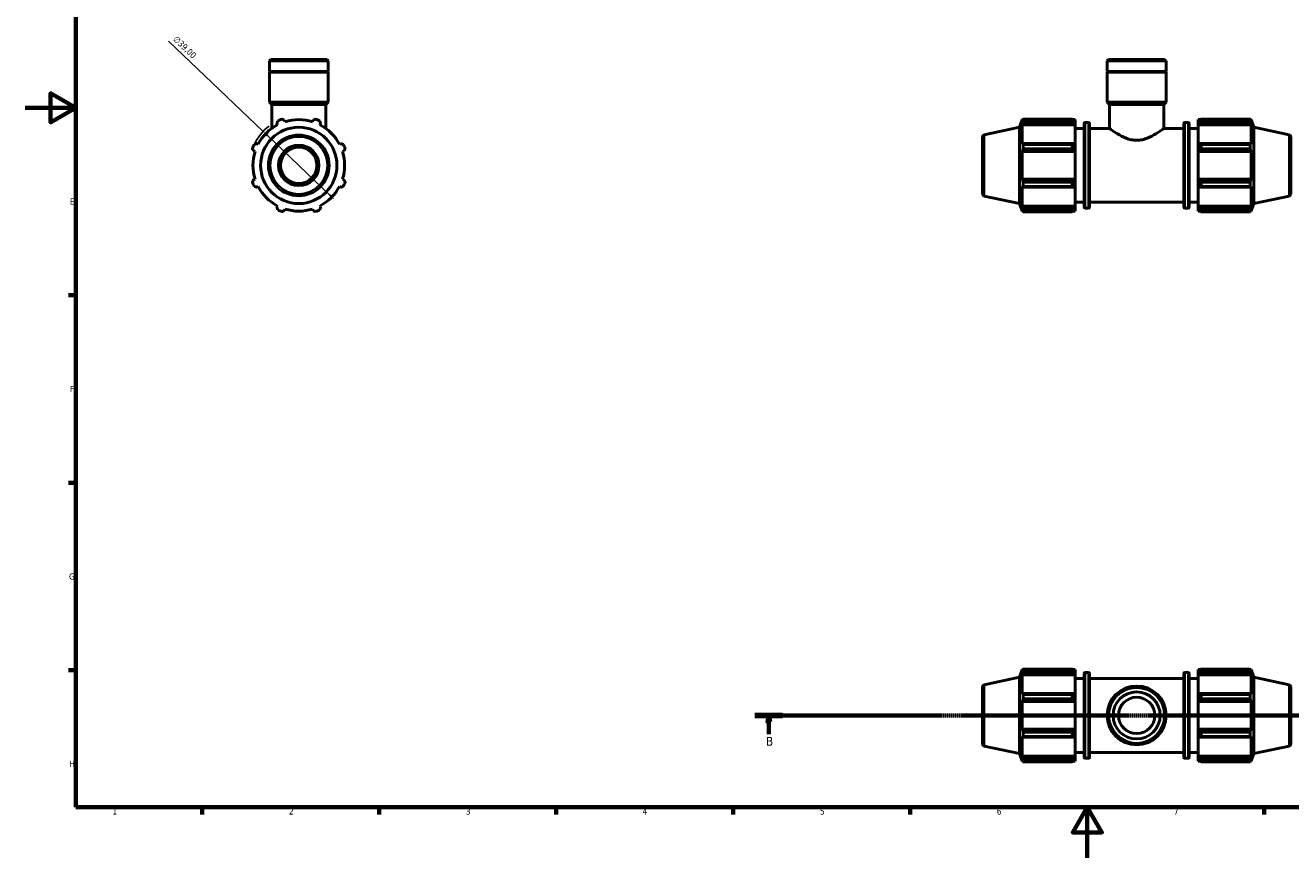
# Model space of a CAD drawing. Header units: millimetres. Extents: x 0 to 908, y 0 to 945.
# Tile 1 of 5: x 0 to 501, y 0 to 330. Entities that reach past the tile are written whole.
import ezdxf

# ---------------------------------------------------------------- set-up
doc = ezdxf.new("R2010")
doc.units = ezdxf.units.MM
doc.linetypes.add('CHAIN', pattern=[0.7087, 0.4724, -0.0591, 0.1181, -0.0591])
for name, color, linetype, lineweight in [('Border (ISO)', 7, 'Continuous', 70), ('Dimension (ISO)', 7, 'Continuous', 25), ('Section Line (ISO)', 7, 'CHAIN', 70), ('Visible (ISO)', 7, 'Continuous', 50), ('Visible Narrow (ISO)', 7, 'Continuous', 35)]:
    doc.layers.add(name, color=color, linetype=linetype, lineweight=lineweight)
doc.styles.add('Label Text (ISO)', font='tahoma.ttf')
doc.styles.add('Note Text (ISO)', font='tahoma.ttf')
doc.dimstyles.new('Default (ISO)', dxfattribs={"dimtxt": 2.5, "dimasz": 2.5, "dimexe": 3.175, "dimexo": 0, "dimgap": 0.762, "dimtad": 1, "dimrnd": 1e-08, "dimzin": 0, "dimtxsty": 'Note Text (ISO)', "dimcen": 0.09, "dimdle": 10, "dimclrd": 256, "dimclre": 256, "dimclrt": 256, "dimazin": 0, "dimtfac": 1.40208, "dimtmove": 0, "dimatfit": 3, "dimfxl": 1, "dimtolj": 1, "dimtzin": 0, "dimlwd": -1, "dimlwe": -1, "dimarcsym": 0})

# ---------------------------------------------------------------- blocks, each defined once
blk = doc.blocks.new('Borders Default Border')
at = {"layer": 'Border (ISO)'}
for p, q in [((20, 222.75), (17.1, 222.75)), ((20, 148.5), (17.1, 148.5)), ((20, 74.25), (17.1, 74.25)), ((70.08, 20), (70.08, 17.1)), ((140.17, 20), (140.17, 17.1)), ((210.25, 20), (210.25, 17.1)), ((280.33, 20), (280.33, 17.1)), ((350.42, 20), (350.42, 17.1)), ((490.58, 20), (490.58, 17.1))]:
    blk.add_line(p, q, dxfattribs=at)
at = {"layer": 'Border (ISO)', "flags": 128}
for points in [[(20, 20), (20, 574), (821, 574), (821, 20), (20, 20)], [(0, 297), (20, 297), (10, 302.77), (10, 291.23), (20, 297)], [(420.5, 0), (420.5, 20), (414.73, 10), (426.27, 10), (420.5, 20)]]:
    blk.add_lwpolyline(points, dxfattribs=at)
at = {"layer": 'Border (ISO)', "color": 232, "true_color": 0xca0064, "char_height": 2.5, "attachment_point": 7, "style": 'Note Text (ISO)'}
for s, insert in [('E', (17.64, 258.63)), ('F', (17.7, 184.38)), ('G', (17.31, 110.08)), ('H', (17.44, 35.88)), ('1', (34.48, 17.1)), ('2', (104.37, 17.1)), ('3', (174.43, 17.05)), ('4', (244.42, 17.1)), ('5', (314.64, 17.05)), ('6', (384.66, 17.05)), ('7', (454.77, 17.1))]:
    blk.add_mtext(s, dxfattribs=dict(at, insert=insert))
blk = doc.blocks.new('2dTransSection0')
at = {"layer": 'Section Line (ISO)', "linetype": 'CHAIN'}
blk.add_line((288.89, 56.35), (746.92, 56.35), dxfattribs=at)
at = {"layer": 'Section Line (ISO)', "linetype": 'Continuous', "lineweight": 140}
for p, q in [((288.89, 56.35), (299.85, 56.35)), ((735.97, 56.35), (746.92, 56.35))]:
    blk.add_line(p, q, dxfattribs=at)
at = {"layer": 'Section Line (ISO)', "linetype": 'Continuous'}
for p, q in [((294.37, 56.35), (293.87, 53.85)), ((294.37, 53.85), (294.37, 56.35)), ((294.87, 53.85), (294.37, 56.35)), ((741.44, 56.35), (740.94, 53.85)), ((741.44, 53.85), (741.44, 56.35)), ((741.94, 53.85), (741.44, 56.35)), ((293.87, 53.85), (294.87, 53.85)), ((294.37, 48.93), (294.37, 53.85)), ((740.94, 53.85), (741.94, 53.85)), ((741.44, 48.93), (741.44, 53.85))]:
    blk.add_line(p, q, dxfattribs=at)
at = {"layer": 'Section Line (ISO)', "linetype": 'Continuous', "flags": 128}
for points in [[(294.87, 53.85), (294.37, 56.35), (293.87, 53.85), (294.87, 53.85)], [(741.94, 53.85), (741.44, 56.35), (740.94, 53.85), (741.94, 53.85)]]:
    blk.add_lwpolyline(points, dxfattribs=at)
at = {"layer": 'Section Line (ISO)'}
for points in [[(294.87, 53.85), (294.37, 56.35), (293.87, 53.85), (294.87, 53.85)], [(741.94, 53.85), (741.44, 56.35), (740.94, 53.85), (741.94, 53.85)]]:
    blk.add_solid(points, dxfattribs=at)
at = {"layer": 'Section Line (ISO)', "char_height": 3.5, "attachment_point": 7, "style": 'Label Text (ISO)'}
for insert in [(293.3, 44.35), (740.38, 44.35)]:
    blk.add_mtext('B', dxfattribs=dict(at, insert=insert))
blk = doc.blocks.new('*D14')
at = {"layer": 'Defpoints', "color": 0, "transparency": 16777216}
for p in [(94.17, 287.65), (122.39, 260.73)]:
    blk.add_point(p, dxfattribs=at)
at = {"layer": 'Dimension (ISO)', "transparency": 16777216}
for p, q in [((94.17, 287.65), (56.76, 323.35)), ((120.58, 262.46), (95.98, 285.93))]:
    blk.add_line(p, q, dxfattribs=at)
blk.add_arc((108.28, 274.19), 19.5, 127.0184, 154.792, dxfattribs=at)
for points in [[(96.27, 286.23), (95.69, 285.62), (94.17, 287.65)], [(120.87, 262.76), (120.29, 262.15), (122.39, 260.73)]]:
    blk.add_solid(points, dxfattribs=at)
at = {"layer": 'Dimension (ISO)', "color": 232, "true_color": 0xca0064, "transparency": 16777216, "insert": (60.05, 325.7), "char_height": 2.5, "attachment_point": 1, "rotation": 316.3473, "style": 'Note Text (ISO)'}
blk.add_mtext('\\A1;∅39,00', dxfattribs=at)

msp = doc.modelspace()

# ---------------------------------------------------------------- linework, layer by layer
at = {"layer": 'Visible (ISO)'}
for p, q in [((97.196, 316.191), (96.637, 315.6321)), ((97.196, 316.191), (119.3669, 316.191)), ((119.3669, 316.191), (119.9258, 315.6321)), ((428.9458, 316.191), (428.3868, 315.6321)), ((428.9458, 316.191), (451.1167, 316.191)), ((451.1167, 316.191), (451.6756, 315.6321)), ((119.9258, 315.6321), (96.637, 315.6321)), ((96.637, 311.391), (96.637, 315.6321)), ((119.9258, 311.391), (96.637, 311.391)), ((96.937, 311.091), (96.637, 311.391)), ((119.9258, 311.091), (96.637, 311.091)), ((96.637, 299.191), (96.637, 311.091)), ((119.6258, 311.091), (119.9258, 311.391)), ((119.9258, 311.391), (119.9258, 315.6321)), ((119.9258, 299.191), (119.9258, 311.091)), ((428.3868, 311.391), (428.3868, 315.6321)), ((451.6756, 315.6321), (428.3868, 315.6321)), ((451.6756, 311.391), (428.3868, 311.391)), ((428.6868, 311.091), (428.3868, 311.391)), ((451.6756, 311.091), (428.3868, 311.091)), ((428.3868, 299.191), (428.3868, 311.091)), ((451.3756, 311.091), (451.6756, 311.391)), ((451.6756, 311.391), (451.6756, 315.6321)), ((451.6756, 299.191), (451.6756, 311.091)), ((119.9258, 299.191), (96.637, 299.191)), ((97.5686, 298.2594), (96.637, 299.191)), ((118.9942, 298.2594), (97.5686, 298.2594)), ((97.5686, 288.8236), (97.5686, 298.2594)), ((118.9942, 298.2594), (119.9258, 299.191)), ((118.9942, 288.8236), (118.9942, 298.2594)), ((451.6756, 299.191), (428.3868, 299.191)), ((429.3184, 298.2594), (428.3868, 299.191)), ((450.744, 298.2594), (429.3184, 298.2594)), ((429.3184, 288.816), (429.3184, 298.2594)), ((450.744, 298.2594), (451.6756, 299.191)), ((450.744, 288.816), (450.744, 298.2594)), ((99.6375, 290.7958), (99.9076, 290.2769)), ((102.8281, 291.4867), (102.6522, 292.0446)), ((113.9106, 292.0446), (113.7347, 291.4867)), ((116.6552, 290.2769), (116.9253, 290.7958)), ((393.6712, 289.3028), (394.6535, 292.326)), ((394.6535, 292.326), (394.6535, 291.4867)), ((394.6535, 292.326), (394.9866, 292.326)), ((394.8436, 292.0446), (394.6535, 291.4867)), ((394.6535, 290.2769), (394.8436, 290.7958)), ((394.8436, 290.7958), (415.2412, 290.7958)), ((395.097, 292.5391), (414.4612, 292.5391)), ((395.097, 291.834), (395.097, 292.5391)), ((414.4612, 291.834), (395.097, 291.834)), ((414.4612, 291.834), (414.4612, 292.5391)), ((414.8011, 292.326), (415.6312, 292.326)), ((415.6312, 291.6726), (415.2412, 292.0446)), ((415.2412, 290.7958), (415.6312, 290.4499)), ((415.6312, 291.6726), (415.6312, 292.326)), ((415.6312, 291.6726), (415.6312, 290.4499)), ((419.2912, 257.546), (419.2912, 290.836)), ((419.6112, 291.156), (421.0046, 291.156)), ((421.3246, 290.836), (421.3246, 257.546)), ((458.7379, 257.546), (458.7379, 290.836)), ((459.0579, 291.156), (460.4512, 291.156)), ((460.7712, 290.836), (460.7712, 257.546)), ((464.4312, 292.326), (464.4312, 291.6726)), ((464.4312, 292.326), (465.2614, 292.326)), ((464.8212, 292.0446), (464.4312, 291.6726)), ((464.4312, 290.4499), (464.4312, 291.6726)), ((464.4312, 290.4499), (464.8212, 290.7958)), ((464.8212, 290.7958), (485.2189, 290.7958)), ((465.6012, 292.5391), (465.6012, 291.834)), ((465.6012, 292.5391), (484.9654, 292.5391)), ((484.9654, 291.834), (465.6012, 291.834)), ((484.9654, 291.834), (484.9654, 292.5391)), ((485.0758, 292.326), (485.4089, 292.326)), ((485.4089, 291.4867), (485.2189, 292.0446)), ((485.2189, 290.7958), (485.4089, 290.2769)), ((485.4089, 291.4867), (485.4089, 292.326)), ((486.3912, 289.3028), (485.4089, 292.326)), ((379.6649, 286.3257), (393.6712, 289.3028)), ((393.6712, 259.0792), (393.6712, 289.3028)), ((394.6535, 290.2769), (394.6535, 282.5648)), ((415.6312, 290.2769), (394.6535, 290.2769)), ((415.6312, 290.4499), (415.6312, 290.2769)), ((415.6312, 282.6548), (415.6312, 290.2769)), ((415.6312, 288.816), (419.2912, 288.816)), ((421.3246, 288.816), (429.3184, 288.816)), ((450.744, 288.816), (458.7379, 288.816)), ((460.7712, 288.816), (464.4312, 288.816)), ((464.4312, 290.2769), (464.4312, 290.4499)), ((464.4312, 290.2769), (464.4312, 282.6548)), ((464.4312, 290.2769), (485.4089, 290.2769)), ((485.4089, 282.5648), (485.4089, 290.2769)), ((486.3912, 259.0792), (486.3912, 289.3028)), ((500.3975, 286.3257), (486.3912, 289.3028)), ((92.1955, 282.5648), (91.6766, 282.8349)), ((124.8863, 282.8349), (124.3674, 282.5648)), ((379.0312, 285.5432), (379.0312, 262.8388)), ((394.8436, 282.8349), (394.6535, 282.5648)), ((415.2412, 282.8349), (394.8436, 282.8349)), ((395.097, 280.7938), (395.097, 282.4962)), ((395.097, 282.4962), (414.4612, 282.4962)), ((414.4612, 280.7938), (395.097, 280.7938)), ((414.4612, 280.7938), (414.4612, 282.4962)), ((415.6312, 282.6548), (415.2412, 282.8349)), ((415.6312, 282.6548), (415.6312, 279.7029)), ((464.8212, 282.8349), (464.4312, 282.6548)), ((464.4312, 279.7029), (464.4312, 282.6548)), ((485.2189, 282.8349), (464.8212, 282.8349)), ((465.6012, 282.4962), (465.6012, 280.7938)), ((465.6012, 282.4962), (484.9654, 282.4962)), ((484.9654, 280.7938), (465.6012, 280.7938)), ((484.9654, 280.7938), (484.9654, 282.4962)), ((485.4089, 282.5648), (485.2189, 282.8349)), ((501.0312, 285.5432), (501.0312, 262.8388)), ((90.4278, 279.8202), (90.9858, 279.6443)), ((125.5771, 279.6443), (126.135, 279.8202)), ((394.6535, 279.6443), (394.8436, 279.8202)), ((415.6312, 279.6443), (394.6535, 279.6443)), ((394.6535, 279.6443), (394.6535, 268.7377)), ((394.8436, 279.8202), (415.2412, 279.8202)), ((415.2412, 279.8202), (415.6312, 279.7029)), ((415.6312, 279.7029), (415.6312, 279.6443)), ((415.6312, 268.7377), (415.6312, 279.6443)), ((464.4312, 279.7029), (464.8212, 279.8202)), ((464.4312, 279.6443), (464.4312, 279.7029)), ((464.4312, 279.6443), (464.4312, 268.7377)), ((464.4312, 279.6443), (485.4089, 279.6443)), ((464.8212, 279.8202), (485.2189, 279.8202)), ((485.2189, 279.8202), (485.4089, 279.6443)), ((485.4089, 268.7377), (485.4089, 279.6443)), ((90.9858, 268.7377), (90.4278, 268.5618)), ((91.6766, 265.5471), (92.1955, 265.8172)), ((124.3674, 265.8172), (124.8863, 265.5471)), ((126.135, 268.5618), (125.5771, 268.7377)), ((394.8436, 268.5618), (394.6535, 268.7377)), ((415.6312, 268.7377), (394.6535, 268.7377)), ((394.6535, 265.8172), (394.8436, 265.5471)), ((394.6535, 265.8172), (394.6535, 258.1051)), ((415.2412, 268.5618), (394.8436, 268.5618)), ((394.8436, 265.5471), (415.2412, 265.5471)), ((395.097, 265.8858), (395.097, 267.5882)), ((395.097, 267.5882), (414.4612, 267.5882)), ((414.4612, 265.8858), (395.097, 265.8858)), ((414.4612, 265.8858), (414.4612, 267.5882)), ((415.6312, 268.6791), (415.2412, 268.5618)), ((415.2412, 265.5471), (415.6312, 265.7271)), ((415.6312, 268.7377), (415.6312, 268.6791)), ((415.6312, 268.6791), (415.6312, 265.7271)), ((415.6312, 258.1051), (415.6312, 265.7271)), ((464.4312, 268.6791), (464.4312, 268.7377)), ((464.4312, 268.7377), (485.4089, 268.7377)), ((464.8212, 268.5618), (464.4312, 268.6791)), ((464.4312, 265.7271), (464.4312, 268.6791)), ((464.4312, 265.7271), (464.8212, 265.5471)), ((464.4312, 265.7271), (464.4312, 258.1051)), ((485.2189, 268.5618), (464.8212, 268.5618)), ((464.8212, 265.5471), (485.2189, 265.5471)), ((465.6012, 267.5882), (465.6012, 265.8858)), ((465.6012, 267.5882), (484.9654, 267.5882)), ((484.9654, 265.8858), (465.6012, 265.8858)), ((484.9654, 265.8858), (484.9654, 267.5882)), ((485.4089, 268.7377), (485.2189, 268.5618)), ((485.2189, 265.5471), (485.4089, 265.8172)), ((485.4089, 258.1051), (485.4089, 265.8172)), ((379.6649, 262.0563), (393.6712, 259.0792)), ((500.3975, 262.0563), (486.3912, 259.0792)), ((99.9076, 258.1051), (99.6375, 257.5862)), ((102.6522, 256.3374), (102.8281, 256.8953)), ((113.7347, 256.8953), (113.9106, 256.3374)), ((116.9253, 257.5862), (116.6552, 258.1051)), ((393.6712, 259.0792), (394.6535, 256.056)), ((394.8436, 257.5862), (394.6535, 258.1051)), ((415.6312, 258.1051), (394.6535, 258.1051)), ((394.6535, 256.8953), (394.8436, 256.3374)), ((394.6535, 256.8953), (394.6535, 256.056)), ((394.6535, 256.056), (394.9866, 256.056)), ((415.2412, 257.5862), (394.8436, 257.5862)), ((395.097, 255.8429), (395.097, 256.548)), ((395.097, 256.548), (414.4612, 256.548)), ((414.4612, 255.8429), (395.097, 255.8429)), ((414.4612, 255.8429), (414.4612, 256.548)), ((414.8011, 256.056), (415.6312, 256.056)), ((415.6312, 257.9321), (415.2412, 257.5862)), ((415.2412, 256.3374), (415.6312, 256.7094)), ((415.6312, 259.566), (419.2912, 259.566)), ((415.6312, 258.1051), (415.6312, 257.9321)), ((415.6312, 257.9321), (415.6312, 256.7094)), ((415.6312, 256.056), (415.6312, 256.7094)), ((419.6112, 257.226), (421.0046, 257.226)), ((421.3246, 259.566), (458.7379, 259.566)), ((459.0579, 257.226), (460.4512, 257.226)), ((460.7712, 259.566), (464.4312, 259.566)), ((464.4312, 257.9321), (464.4312, 258.1051)), ((464.4312, 258.1051), (485.4089, 258.1051)), ((464.4312, 256.7094), (464.4312, 257.9321)), ((464.8212, 257.5862), (464.4312, 257.9321)), ((464.4312, 256.7094), (464.8212, 256.3374)), ((464.4312, 256.7094), (464.4312, 256.056)), ((464.4312, 256.056), (465.2614, 256.056)), ((485.2189, 257.5862), (464.8212, 257.5862)), ((465.6012, 256.548), (465.6012, 255.8429)), ((465.6012, 256.548), (484.9654, 256.548)), ((484.9654, 255.8429), (465.6012, 255.8429)), ((484.9654, 255.8429), (484.9654, 256.548)), ((485.0758, 256.056), (485.4089, 256.056)), ((485.4089, 258.1051), (485.2189, 257.5862)), ((485.2189, 256.3374), (485.4089, 256.8953)), ((486.3912, 259.0792), (485.4089, 256.056)), ((485.4089, 256.056), (485.4089, 256.8953)), ((379.6649, 68.4843), (393.6712, 71.4615)), ((393.6712, 71.4615), (394.6535, 74.4846)), ((393.6712, 41.2378), (393.6712, 71.4615)), ((394.6535, 74.4846), (394.6535, 73.6453)), ((394.6535, 74.4846), (394.9866, 74.4846)), ((394.8436, 74.2032), (394.6535, 73.6453)), ((394.6535, 72.4356), (394.8436, 72.9545)), ((415.6312, 72.4356), (394.6535, 72.4356)), ((394.6535, 72.4356), (394.6535, 64.7234)), ((394.8436, 72.9545), (415.2412, 72.9545)), ((395.097, 73.9926), (395.097, 74.6977)), ((395.097, 74.6977), (414.4612, 74.6977)), ((414.4612, 73.9926), (395.097, 73.9926)), ((414.4612, 73.9926), (414.4612, 74.6977)), ((414.8011, 74.4846), (415.6312, 74.4846)), ((415.6312, 73.8313), (415.2412, 74.2032)), ((415.2412, 72.9545), (415.6312, 72.6085)), ((415.6312, 73.8313), (415.6312, 74.4846)), ((415.6312, 73.8313), (415.6312, 72.6085)), ((415.6312, 72.6085), (415.6312, 72.4356)), ((415.6312, 64.8135), (415.6312, 72.4356)), ((415.6312, 70.9746), (419.2912, 70.9746)), ((419.2912, 39.7046), (419.2912, 72.9946)), ((419.6112, 73.3146), (421.0046, 73.3146)), ((421.3246, 72.9946), (421.3246, 39.7046)), ((421.3246, 70.9746), (458.7379, 70.9746)), ((458.7379, 39.7046), (458.7379, 72.9946)), ((459.0579, 73.3146), (460.4512, 73.3146)), ((460.7712, 72.9946), (460.7712, 39.7046)), ((460.7712, 70.9746), (464.4312, 70.9746)), ((464.4312, 74.4846), (464.4312, 73.8313)), ((464.4312, 74.4846), (465.2614, 74.4846)), ((464.8212, 74.2032), (464.4312, 73.8313)), ((464.4312, 72.6085), (464.4312, 73.8313)), ((464.4312, 72.6085), (464.8212, 72.9545)), ((464.4312, 72.4356), (464.4312, 72.6085)), ((464.4312, 72.4356), (464.4312, 64.8135)), ((464.4312, 72.4356), (485.4089, 72.4356)), ((464.8212, 72.9545), (485.2189, 72.9545)), ((465.6012, 74.6977), (465.6012, 73.9926)), ((465.6012, 74.6977), (484.9654, 74.6977)), ((484.9654, 73.9926), (465.6012, 73.9926)), ((484.9654, 73.9926), (484.9654, 74.6977)), ((485.0758, 74.4846), (485.4089, 74.4846)), ((485.4089, 73.6453), (485.2189, 74.2032)), ((485.2189, 72.9545), (485.4089, 72.4356)), ((485.4089, 73.6453), (485.4089, 74.4846)), ((486.3912, 71.4615), (485.4089, 74.4846)), ((485.4089, 64.7234), (485.4089, 72.4356)), ((486.3912, 41.2378), (486.3912, 71.4615)), ((500.3975, 68.4843), (486.3912, 71.4615)), ((379.0312, 67.7018), (379.0312, 44.9975)), ((501.0312, 67.7018), (501.0312, 44.9975)), ((394.8436, 64.9936), (394.6535, 64.7234)), ((394.6535, 61.8029), (394.8436, 61.9788)), ((415.6312, 61.8029), (394.6535, 61.8029)), ((394.6535, 61.8029), (394.6535, 50.8963)), ((415.2412, 64.9936), (394.8436, 64.9936)), ((394.8436, 61.9788), (415.2412, 61.9788)), ((395.097, 62.9525), (395.097, 64.6548)), ((395.097, 64.6548), (414.4612, 64.6548)), ((414.4612, 62.9525), (395.097, 62.9525)), ((414.4612, 62.9525), (414.4612, 64.6548)), ((415.6312, 64.8135), (415.2412, 64.9936)), ((415.2412, 61.9788), (415.6312, 61.8616)), ((415.6312, 64.8135), (415.6312, 61.8616)), ((415.6312, 61.8616), (415.6312, 61.8029)), ((415.6312, 50.8963), (415.6312, 61.8029)), ((464.8212, 64.9936), (464.4312, 64.8135)), ((464.4312, 61.8616), (464.4312, 64.8135)), ((464.4312, 61.8616), (464.8212, 61.9788)), ((464.4312, 61.8029), (464.4312, 61.8616)), ((464.4312, 61.8029), (464.4312, 50.8963)), ((464.4312, 61.8029), (485.4089, 61.8029)), ((485.2189, 64.9936), (464.8212, 64.9936)), ((464.8212, 61.9788), (485.2189, 61.9788)), ((465.6012, 64.6548), (465.6012, 62.9525)), ((465.6012, 64.6548), (484.9654, 64.6548)), ((484.9654, 62.9525), (465.6012, 62.9525)), ((484.9654, 62.9525), (484.9654, 64.6548)), ((485.4089, 64.7234), (485.2189, 64.9936)), ((485.2189, 61.9788), (485.4089, 61.8029)), ((485.4089, 50.8963), (485.4089, 61.8029)), ((394.8436, 50.7204), (394.6535, 50.8963)), ((415.6312, 50.8963), (394.6535, 50.8963)), ((415.2412, 50.7204), (394.8436, 50.7204)), ((415.6312, 50.8377), (415.2412, 50.7204)), ((415.6312, 50.8963), (415.6312, 50.8377)), ((415.6312, 50.8377), (415.6312, 47.8858)), ((464.4312, 50.8377), (464.4312, 50.8963)), ((464.4312, 50.8963), (485.4089, 50.8963)), ((464.4312, 47.8858), (464.4312, 50.8377)), ((464.8212, 50.7204), (464.4312, 50.8377)), ((485.2189, 50.7204), (464.8212, 50.7204)), ((485.4089, 50.8963), (485.2189, 50.7204)), ((394.6535, 47.9758), (394.6535, 40.2637)), ((394.6535, 47.9758), (394.8436, 47.7057)), ((394.8436, 47.7057), (415.2412, 47.7057)), ((395.097, 49.7468), (414.4612, 49.7468)), ((395.097, 48.0445), (395.097, 49.7468)), ((414.4612, 48.0445), (395.097, 48.0445)), ((414.4612, 48.0445), (414.4612, 49.7468)), ((415.2412, 47.7057), (415.6312, 47.8858)), ((415.6312, 40.2637), (415.6312, 47.8858)), ((464.4312, 47.8858), (464.4312, 40.2637)), ((464.4312, 47.8858), (464.8212, 47.7057)), ((464.8212, 47.7057), (485.2189, 47.7057)), ((465.6012, 49.7468), (465.6012, 48.0445)), ((465.6012, 49.7468), (484.9654, 49.7468)), ((484.9654, 48.0445), (465.6012, 48.0445)), ((484.9654, 48.0445), (484.9654, 49.7468)), ((485.2189, 47.7057), (485.4089, 47.9758)), ((485.4089, 40.2637), (485.4089, 47.9758)), ((379.6649, 44.2149), (393.6712, 41.2378)), ((393.6712, 41.2378), (394.6535, 38.2146)), ((394.8436, 39.7448), (394.6535, 40.2637)), ((415.6312, 40.2637), (394.6535, 40.2637)), ((415.6312, 40.0907), (415.2412, 39.7448)), ((415.6312, 41.7246), (419.2912, 41.7246)), ((415.6312, 40.2637), (415.6312, 40.0907)), ((415.6312, 40.0907), (415.6312, 38.868)), ((421.3246, 41.7246), (458.7379, 41.7246)), ((460.7712, 41.7246), (464.4312, 41.7246)), ((464.4312, 40.0907), (464.4312, 40.2637)), ((464.4312, 40.2637), (485.4089, 40.2637)), ((464.4312, 38.868), (464.4312, 40.0907)), ((464.8212, 39.7448), (464.4312, 40.0907)), ((485.4089, 40.2637), (485.2189, 39.7448)), ((486.3912, 41.2378), (485.4089, 38.2146)), ((500.3975, 44.2149), (486.3912, 41.2378)), ((394.6535, 39.054), (394.8436, 38.4961)), ((394.6535, 39.054), (394.6535, 38.2146)), ((394.6535, 38.2146), (394.9866, 38.2146)), ((415.2412, 39.7448), (394.8436, 39.7448)), ((395.097, 38.0015), (395.097, 38.7067)), ((395.097, 38.7067), (414.4612, 38.7067)), ((414.4612, 38.0015), (395.097, 38.0015)), ((414.4612, 38.0015), (414.4612, 38.7067)), ((414.8011, 38.2146), (415.6312, 38.2146)), ((415.2412, 38.4961), (415.6312, 38.868)), ((415.6312, 38.2146), (415.6312, 38.868)), ((419.6112, 39.3846), (421.0046, 39.3846)), ((459.0579, 39.3846), (460.4512, 39.3846)), ((464.4312, 38.868), (464.4312, 38.2146)), ((464.4312, 38.868), (464.8212, 38.4961)), ((464.4312, 38.2146), (465.2614, 38.2146)), ((485.2189, 39.7448), (464.8212, 39.7448)), ((465.6012, 38.7067), (465.6012, 38.0015)), ((465.6012, 38.7067), (484.9654, 38.7067)), ((484.9654, 38.0015), (465.6012, 38.0015)), ((484.9654, 38.0015), (484.9654, 38.7067)), ((485.0758, 38.2146), (485.4089, 38.2146)), ((485.2189, 38.4961), (485.4089, 39.054)), ((485.4089, 38.2146), (485.4089, 39.054))]:
    msp.add_line(p, q, dxfattribs=at)
for centre, radius in [((108.2814, 274.191), 15.1118), ((108.2814, 274.191), 8), ((108.2814, 274.191), 7.2), ((440.0312, 56.3496), 11.6444), ((440.0312, 56.3496), 11.0854), ((440.0312, 56.3496), 9.3155), ((440.0312, 56.3496), 7.2)]:
    msp.add_circle(centre, radius, dxfattribs=at)
for centre, radius, start, end in [((108.2814, 274.191), 19.5, 109.791984, 115.208016), ((108.2814, 274.191), 18.135, 72.5, 107.5), ((108.2814, 274.191), 19.5, 64.791984, 70.208016), ((419.6112, 290.836), 0.32, 90, 180), ((421.0046, 290.836), 0.32, 0, 90), ((459.0579, 290.836), 0.32, 90, 180), ((460.4512, 290.836), 0.32, 0, 90), ((108.2814, 274.191), 18.135, 117.5, 152.5), ((108.2814, 274.191), 18.135, 27.5, 62.5), ((379.8312, 285.5432), 0.8, 102, 180), ((500.2312, 285.5432), 0.8, 0, 78), ((108.2814, 274.191), 19.5, 154.791984, 160.208016), ((108.2814, 274.191), 19.5, 19.791984, 25.208016), ((108.2814, 274.191), 18.135, 162.5, 197.5), ((108.2814, 274.191), 18.135, 342.5, 17.5), ((108.2814, 274.191), 19.5, 199.791984, 205.208016), ((108.2814, 274.191), 18.135, 207.5, 242.5), ((108.2814, 274.191), 18.135, 297.5, 332.5), ((108.2814, 274.191), 19.5, 334.791984, 340.208016), ((379.8312, 262.8388), 0.8, 180, 258), ((500.2312, 262.8388), 0.8, 282, 0), ((108.2814, 274.191), 19.5, 244.791984, 250.208016), ((108.2814, 274.191), 18.135, 252.5, 287.5), ((108.2814, 274.191), 19.5, 289.791984, 295.208016), ((419.6112, 257.546), 0.32, 180, 270), ((421.0046, 257.546), 0.32, 270, 0), ((459.0579, 257.546), 0.32, 180, 270), ((460.4512, 257.546), 0.32, 270, 0), ((419.6112, 72.9946), 0.32, 90, 180), ((421.0046, 72.9946), 0.32, 0, 90), ((459.0579, 72.9946), 0.32, 90, 180), ((460.4512, 72.9946), 0.32, 0, 90), ((379.8312, 67.7018), 0.8, 102, 180), ((500.2312, 67.7018), 0.8, 0, 78), ((379.8312, 44.9975), 0.8, 180, 258), ((500.2312, 44.9975), 0.8, 282, 0), ((419.6112, 39.7046), 0.32, 180, 270), ((421.0046, 39.7046), 0.32, 270, 0), ((459.0579, 39.7046), 0.32, 180, 270), ((460.4512, 39.7046), 0.32, 270, 0)]:
    msp.add_arc(centre, radius, start, end, dxfattribs=at)
for points, weights in [([(99.6375, 290.7958), (99.8034, 291.3043), (99.9762, 291.834)], [1.00517227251, 1.00299226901, 1]), ([(101.6786, 292.5391), (102.1753, 292.2868), (102.6522, 292.0446)], [1, 1.00299226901, 1.00517227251]), ([(113.9106, 292.0446), (114.3875, 292.2868), (114.8842, 292.5391)], [1.00517227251, 1.00299226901, 1]), ([(116.5866, 291.834), (116.7594, 291.3043), (116.9253, 290.7958)], [1, 1.00299226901, 1.00517227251]), ([(394.8436, 292.0446), (394.9652, 292.2868), (395.097, 292.5391)], [1.00517227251, 1.00299226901, 1]), ([(395.097, 291.834), (394.9652, 291.3043), (394.8436, 290.7958)], [1, 1.00299226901, 1.00517227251]), ([(415.2412, 292.0446), (414.8668, 292.2868), (414.4612, 292.5391)], [1.00652689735, 1.01250387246, 1.01768489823]), ([(414.4612, 291.834), (414.8668, 291.3043), (415.2412, 290.7958)], [1.01768489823, 1.01250387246, 1.00652689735]), ([(465.6012, 292.5391), (465.1956, 292.2868), (464.8212, 292.0446)], [1.01768489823, 1.01250387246, 1.00652689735]), ([(464.8212, 290.7958), (465.1956, 291.3043), (465.6012, 291.834)], [1.00652689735, 1.01250387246, 1.01768489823]), ([(484.9654, 292.5391), (485.0972, 292.2868), (485.2189, 292.0446)], [1, 1.00299226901, 1.00517227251]), ([(485.2189, 290.7958), (485.0972, 291.3043), (484.9654, 291.834)], [1.00517227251, 1.00299226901, 1]), ([(90.4278, 279.8202), (90.1856, 280.2971), (89.9333, 280.7938)], [1.00517227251, 1.00299226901, 1]), ([(90.6384, 282.4962), (91.1681, 282.669), (91.6766, 282.8349)], [1, 1.00299226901, 1.00517227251]), ([(124.8863, 282.8349), (125.3947, 282.669), (125.9244, 282.4962)], [1.00517227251, 1.00299226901, 1]), ([(126.6295, 280.7938), (126.3772, 280.2971), (126.135, 279.8202)], [1, 1.00299226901, 1.00517227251]), ([(394.8436, 282.8349), (394.9652, 282.669), (395.097, 282.4962)], [1.00517227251, 1.00299226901, 1]), ([(395.097, 280.7938), (394.9652, 280.2971), (394.8436, 279.8202)], [1, 1.00299226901, 1.00517227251]), ([(415.2412, 282.8349), (414.8668, 282.669), (414.4612, 282.4962)], [1.00652689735, 1.01250387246, 1.01768489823]), ([(414.4612, 280.7938), (414.8668, 280.2971), (415.2412, 279.8202)], [1.01768489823, 1.01250387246, 1.00652689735]), ([(465.6012, 282.4962), (465.1956, 282.669), (464.8212, 282.8349)], [1.01768489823, 1.01250387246, 1.00652689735]), ([(464.8212, 279.8202), (465.1956, 280.2971), (465.6012, 280.7938)], [1.00652689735, 1.01250387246, 1.01768489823]), ([(484.9654, 282.4962), (485.0972, 282.669), (485.2189, 282.8349)], [1, 1.00299226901, 1.00517227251]), ([(485.2189, 279.8202), (485.0972, 280.2971), (484.9654, 280.7938)], [1.00517227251, 1.00299226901, 1]), ([(89.9333, 267.5882), (90.1856, 268.0849), (90.4278, 268.5618)], [1, 1.00299226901, 1.00517227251]), ([(91.6766, 265.5471), (91.1681, 265.713), (90.6384, 265.8858)], [1.00517227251, 1.00299226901, 1]), ([(125.9244, 265.8858), (125.3947, 265.713), (124.8863, 265.5471)], [1, 1.00299226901, 1.00517227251]), ([(126.135, 268.5618), (126.3772, 268.0849), (126.6295, 267.5882)], [1.00517227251, 1.00299226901, 1]), ([(394.8436, 268.5618), (394.9652, 268.0849), (395.097, 267.5882)], [1.00517227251, 1.00299226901, 1]), ([(395.097, 265.8858), (394.9652, 265.713), (394.8436, 265.5471)], [1, 1.00299226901, 1.00517227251]), ([(415.2412, 268.5618), (414.8668, 268.0849), (414.4612, 267.5882)], [1.00652689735, 1.01250387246, 1.01768489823]), ([(414.4612, 265.8858), (414.8668, 265.713), (415.2412, 265.5471)], [1.01768489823, 1.01250387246, 1.00652689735]), ([(465.6012, 267.5882), (465.1956, 268.0849), (464.8212, 268.5618)], [1.01768489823, 1.01250387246, 1.00652689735]), ([(464.8212, 265.5471), (465.1956, 265.713), (465.6012, 265.8858)], [1.00652689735, 1.01250387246, 1.01768489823]), ([(484.9654, 267.5882), (485.0972, 268.0849), (485.2189, 268.5618)], [1, 1.00299226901, 1.00517227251]), ([(485.2189, 265.5471), (485.0972, 265.713), (484.9654, 265.8858)], [1.00517227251, 1.00299226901, 1]), ([(99.9762, 256.548), (99.8034, 257.0777), (99.6375, 257.5862)], [1, 1.00299226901, 1.00517227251]), ([(102.6522, 256.3374), (102.1753, 256.0952), (101.6786, 255.8429)], [1.00517227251, 1.00299226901, 1]), ([(114.8842, 255.8429), (114.3875, 256.0952), (113.9106, 256.3374)], [1, 1.00299226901, 1.00517227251]), ([(116.9253, 257.5862), (116.7594, 257.0777), (116.5866, 256.548)], [1.00517227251, 1.00299226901, 1]), ([(394.8436, 257.5862), (394.9652, 257.0777), (395.097, 256.548)], [1.00517227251, 1.00299226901, 1]), ([(395.097, 255.8429), (394.9652, 256.0952), (394.8436, 256.3374)], [1, 1.00299226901, 1.00517227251]), ([(415.2412, 257.5862), (414.8668, 257.0777), (414.4612, 256.548)], [1.00652689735, 1.01250387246, 1.01768489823]), ([(414.4612, 255.8429), (414.8668, 256.0952), (415.2412, 256.3374)], [1.01768489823, 1.01250387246, 1.00652689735]), ([(465.6012, 256.548), (465.1956, 257.0777), (464.8212, 257.5862)], [1.01768489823, 1.01250387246, 1.00652689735]), ([(464.8212, 256.3374), (465.1956, 256.0952), (465.6012, 255.8429)], [1.00652689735, 1.01250387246, 1.01768489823]), ([(484.9654, 256.548), (485.0972, 257.0777), (485.2189, 257.5862)], [1, 1.00299226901, 1.00517227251]), ([(485.2189, 256.3374), (485.0972, 256.0952), (484.9654, 255.8429)], [1.00517227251, 1.00299226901, 1]), ([(394.8436, 74.2032), (394.9652, 74.4454), (395.097, 74.6977)], [1.00517227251, 1.00299226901, 1]), ([(395.097, 73.9926), (394.9652, 73.4629), (394.8436, 72.9545)], [1, 1.00299226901, 1.00517227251]), ([(415.2412, 74.2032), (414.8668, 74.4454), (414.4612, 74.6977)], [1.00652689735, 1.01250387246, 1.01768489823]), ([(414.4612, 73.9926), (414.8668, 73.4629), (415.2412, 72.9545)], [1.01768489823, 1.01250387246, 1.00652689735]), ([(465.6012, 74.6977), (465.1956, 74.4454), (464.8212, 74.2032)], [1.01768489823, 1.01250387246, 1.00652689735]), ([(464.8212, 72.9545), (465.1956, 73.4629), (465.6012, 73.9926)], [1.00652689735, 1.01250387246, 1.01768489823]), ([(484.9654, 74.6977), (485.0972, 74.4454), (485.2189, 74.2032)], [1, 1.00299226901, 1.00517227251]), ([(485.2189, 72.9545), (485.0972, 73.4629), (484.9654, 73.9926)], [1.00517227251, 1.00299226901, 1]), ([(394.8436, 64.9936), (394.9652, 64.8276), (395.097, 64.6548)], [1.00517227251, 1.00299226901, 1]), ([(395.097, 62.9525), (394.9652, 62.4557), (394.8436, 61.9788)], [1, 1.00299226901, 1.00517227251]), ([(415.2412, 64.9936), (414.8668, 64.8276), (414.4612, 64.6548)], [1.00652689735, 1.01250387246, 1.01768489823]), ([(414.4612, 62.9525), (414.8668, 62.4557), (415.2412, 61.9788)], [1.01768489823, 1.01250387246, 1.00652689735]), ([(465.6012, 64.6548), (465.1956, 64.8276), (464.8212, 64.9936)], [1.01768489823, 1.01250387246, 1.00652689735]), ([(464.8212, 61.9788), (465.1956, 62.4557), (465.6012, 62.9525)], [1.00652689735, 1.01250387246, 1.01768489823]), ([(484.9654, 64.6548), (485.0972, 64.8276), (485.2189, 64.9936)], [1, 1.00299226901, 1.00517227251]), ([(485.2189, 61.9788), (485.0972, 62.4557), (484.9654, 62.9525)], [1.00517227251, 1.00299226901, 1]), ([(394.8436, 50.7204), (394.9652, 50.2436), (395.097, 49.7468)], [1.00517227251, 1.00299226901, 1]), ([(415.2412, 50.7204), (414.8668, 50.2436), (414.4612, 49.7468)], [1.00652689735, 1.01250387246, 1.01768489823]), ([(465.6012, 49.7468), (465.1956, 50.2436), (464.8212, 50.7204)], [1.01768489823, 1.01250387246, 1.00652689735]), ([(484.9654, 49.7468), (485.0972, 50.2436), (485.2189, 50.7204)], [1, 1.00299226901, 1.00517227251]), ([(395.097, 48.0445), (394.9652, 47.8716), (394.8436, 47.7057)], [1, 1.00299226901, 1.00517227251]), ([(414.4612, 48.0445), (414.8668, 47.8716), (415.2412, 47.7057)], [1.01768489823, 1.01250387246, 1.00652689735]), ([(464.8212, 47.7057), (465.1956, 47.8716), (465.6012, 48.0445)], [1.00652689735, 1.01250387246, 1.01768489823]), ([(485.2189, 47.7057), (485.0972, 47.8716), (484.9654, 48.0445)], [1.00517227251, 1.00299226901, 1]), ([(394.8436, 39.7448), (394.9652, 39.2363), (395.097, 38.7067)], [1.00517227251, 1.00299226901, 1]), ([(395.097, 38.0015), (394.9652, 38.2538), (394.8436, 38.4961)], [1, 1.00299226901, 1.00517227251]), ([(415.2412, 39.7448), (414.8668, 39.2363), (414.4612, 38.7067)], [1.00652689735, 1.01250387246, 1.01768489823]), ([(414.4612, 38.0015), (414.8668, 38.2538), (415.2412, 38.4961)], [1.01768489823, 1.01250387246, 1.00652689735]), ([(465.6012, 38.7067), (465.1956, 39.2363), (464.8212, 39.7448)], [1.01768489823, 1.01250387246, 1.00652689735]), ([(464.8212, 38.4961), (465.1956, 38.2538), (465.6012, 38.0015)], [1.00652689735, 1.01250387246, 1.01768489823]), ([(484.9654, 38.7067), (485.0972, 39.2363), (485.2189, 39.7448)], [1, 1.00299226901, 1.00517227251]), ([(485.2189, 38.4961), (485.0972, 38.2538), (484.9654, 38.0015)], [1.00517227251, 1.00299226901, 1])]:
    msp.add_rational_spline(points, weights, degree=2, dxfattribs=at)
for points, knots in [([(429.3184, 288.816), (429.3184, 288.816), (429.3886, 288.7643), (429.6742, 288.5571), (429.8894, 288.4017), (430.7245, 287.8139), (431.5428, 287.2543), (433.3865, 286.138), (434.5518, 285.4919), (436.5039, 284.7365), (437.1893, 284.522), (438.595, 284.2268), (439.3156, 284.1472), (440.0312, 284.1472)], [5.10540122, 5.10540122, 5.10540122, 5.10540122, 5.31615489, 5.31615489, 5.52690856, 5.52690856, 5.9484159, 5.9484159, 6.37780876, 6.37780876, 6.5925052, 6.5925052, 6.80720163, 6.80720163, 6.80720163, 6.80720163]), ([(440.0312, 284.1472), (440.7469, 284.1472), (441.4674, 284.2268), (442.8731, 284.522), (443.5586, 284.7365), (445.5106, 285.4919), (446.6759, 286.138), (448.5196, 287.2543), (449.3379, 287.8139), (450.173, 288.4017), (450.3883, 288.5571), (450.6738, 288.7643), (450.744, 288.816), (450.744, 288.816)], [0, 0, 0, 0, 0.21469643, 0.21469643, 0.42939287, 0.42939287, 0.85878574, 0.85878574, 1.28029307, 1.28029307, 1.49104674, 1.49104674, 1.70180041, 1.70180041, 1.70180041, 1.70180041])]:
    msp.add_open_spline(points, degree=3, knots=knots, dxfattribs=at)
at = {"layer": 'Visible Narrow (ISO)'}
for p, q in [((419.6112, 290.9471), (419.6112, 257.4349)), ((421.0046, 257.4349), (421.0046, 290.9471)), ((459.0579, 290.9471), (459.0579, 257.4349)), ((460.4512, 257.4349), (460.4512, 290.9471)), ((379.6649, 262.2057), (379.6649, 286.1763)), ((500.3975, 262.2057), (500.3975, 286.1763)), ((419.6112, 73.1058), (419.6112, 39.5935)), ((421.0046, 39.5935), (421.0046, 73.1058)), ((459.0579, 73.1058), (459.0579, 39.5935)), ((460.4512, 39.5935), (460.4512, 73.1058)), ((379.6649, 44.3643), (379.6649, 68.3349)), ((500.3975, 44.3643), (500.3975, 68.3349))]:
    msp.add_line(p, q, dxfattribs=at)
for radius in [12.1347, 11.3522]:
    msp.add_circle((108.2814, 274.191), radius, dxfattribs=at)

# ---------------------------------------------------------------- block references
msp.add_blockref('Borders Default Border', (0, 0))
at = {"layer": 'Section Line (ISO)'}
msp.add_blockref('2dTransSection0', (0, 0), dxfattribs=at)

# ---------------------------------------------------------------- dimensions: what is measured, and where the dimension line sits
at = {"layer": 'Dimension (ISO)'}
dim = msp.add_diameter_dim_2p(p1=(122.3904, 260.7304), p2=(94.1724, 287.6516), dimstyle='Default (ISO)', override={"dimdec": 2, "dimlfac": 1, "dimtp": 0, "dimtm": 0, "dimtdec": 2, "dimatfit": 2}, dxfattribs=at)
dim.commit()
dim.dimension.update_dxf_attribs({"geometry": '*D14', "text_midpoint": (61.2845, 319.028), "dimtype": 163})

doc.saveas('drawing.dxf')
